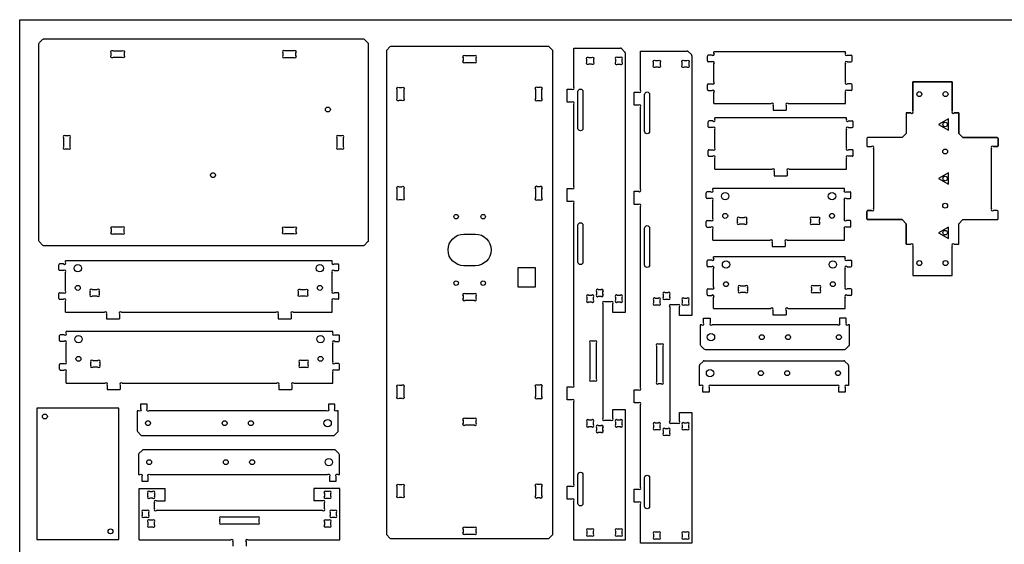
# Model space of a CAD drawing. Header units: millimetres. Extents: x 0 to 2440, y 0 to 1220.
# Tile 2 of 3: x 0 to 1200, y 580 to 1220. Entities that reach past the tile are written whole.
import ezdxf

# ---------------------------------------------------------------- set-up
doc = ezdxf.new("R2010")
doc.units = ezdxf.units.MM
doc.layers.get('0').update_dxf_attribs({"linetype": 'CONTINUOUS'})

msp = doc.modelspace()

# ---------------------------------------------------------------- linework, layer by layer
for p, q in [((320.8, 1179.6), (320.8, 1176.4)), ((334.4, 1182), (323.2, 1182)), ((336.8, 1176.4), (336.8, 1179.6)), ((675.6, 1137.8), (675.6, 1185.4)), ((675.6, 1185.4), (732.3, 1185.4)), ((733.7, 1184.8), (737.5, 1181)), ((738.1, 1179.6), (738.1, 862.9)), ((756.9, 1134.2), (756.9, 1181.8)), ((756.9, 1181.8), (813.6, 1181.8)), ((815, 1181.2), (818.8, 1177.4)), ((844, 1176.7), (839.4, 1176.7)), ((846.4, 1179.1), (846.4, 1180.7)), ((1006.8, 1180.7), (846.4, 1180.7)), ((1006.8, 1179.1), (1006.8, 1180.7)), ((1009.2, 1176.7), (1013.8, 1176.7)), ((323.2, 1174), (334.4, 1174)), ((540.5, 1173.5), (540.5, 1170.3)), ((554.1, 1175.9), (542.9, 1175.9)), ((542.9, 1167.9), (554.1, 1167.9)), ((556.5, 1170.3), (556.5, 1173.5)), ((726.4, 1171.5), (726.4, 1168.3)), ((732, 1173.9), (728.8, 1173.9)), ((728.8, 1165.9), (732, 1165.9)), ((734.4, 1168.3), (734.4, 1171.5)), ((819.4, 1176), (819.4, 859.3)), ((838.4, 1169.7), (838.4, 1175.7)), ((844, 1168.7), (839.4, 1168.7)), ((846.4, 1144.1), (846.4, 1166.3)), ((1006.8, 1144.1), (1006.8, 1166.3)), ((1009.2, 1168.7), (1013.8, 1168.7)), ((1014.8, 1169.7), (1014.8, 1175.7)), ((838.4, 1134.7), (838.4, 1140.7)), ((839.4, 1141.7), (844, 1141.7)), ((1013.8, 1141.7), (1009.2, 1141.7)), ((1014.8, 1134.7), (1014.8, 1140.7)), ((1088.7, 1108.7), (1088.7, 1144.3)), ((1088.7, 1144.3), (1136.7, 1144.3)), ((1136.7, 1144.3), (1088.7, 1144.3)), ((1088.7, 1144.3), (1088.7, 1108.7)), ((1136.7, 1144.3), (1136.7, 1108.7)), ((1136.7, 1108.7), (1136.7, 1144.3)), ((628.7, 1135), (628.7, 1123.8)), ((634.3, 1137.4), (631.1, 1137.4)), ((636.7, 1123.8), (636.7, 1135)), ((667.6, 1119.4), (667.6, 1135.4)), ((667.6, 1135.4), (673.2, 1135.4)), ((748.9, 1115.8), (748.9, 1131.8)), ((748.9, 1131.8), (754.5, 1131.8)), ((839.4, 1133.7), (844, 1133.7)), ((846.4, 1117.9), (846.4, 1131.3)), ((1006.8, 1117.9), (1006.8, 1131.3)), ((1013.8, 1133.7), (1009.2, 1133.7)), ((631.1, 1121.4), (634.3, 1121.4)), ((673.2, 1119.4), (667.6, 1119.4)), ((675.6, 1016.8), (675.6, 1117)), ((846.4, 1117.9), (916.2, 1117.9)), ((937, 1117.9), (1006.8, 1117.9)), ((754.5, 1115.8), (748.9, 1115.8)), ((756.9, 1013.2), (756.9, 1113.4)), ((918.6, 1115.5), (918.6, 1109.9)), ((918.6, 1109.9), (934.6, 1109.9)), ((934.6, 1115.5), (934.6, 1109.9)), ((1080.7, 1106.3), (1080.7, 1081.3)), ((1080.7, 1106.3), (1086.3, 1106.3)), ((1086.3, 1106.3), (1080.7, 1106.3)), ((1080.7, 1106.3), (1080.7, 1081.3)), ((1139.2, 1106.3), (1144.7, 1106.3)), ((1144.7, 1106.3), (1139.2, 1106.3)), ((1144.7, 1106.3), (1144.7, 1081.3)), ((1144.7, 1081.3), (1144.7, 1106.3)), ((839.5, 1089.5), (839.5, 1095.5)), ((845.1, 1096.5), (840.5, 1096.5)), ((847.5, 1098.9), (847.5, 1100.5)), ((1007.9, 1100.5), (847.5, 1100.5)), ((1007.9, 1098.9), (1007.9, 1100.5)), ((1010.3, 1096.5), (1014.9, 1096.5)), ((1015.9, 1089.5), (1015.9, 1095.5)), ((845.1, 1088.5), (840.5, 1088.5)), ((847.5, 1063.9), (847.5, 1086.1)), ((1007.9, 1063.9), (1007.9, 1086.1)), ((1010.3, 1088.5), (1014.9, 1088.5)), ((1080.7, 1081.3), (1075.7, 1076.3)), ((1080.7, 1081.3), (1075.7, 1076.3)), ((1149.7, 1076.3), (1144.7, 1081.3)), ((1149.7, 1076.3), (1144.7, 1081.3)), ((53.4, 1076.1), (53.4, 1064.9)), ((59, 1078.5), (55.8, 1078.5)), ((61.4, 1064.9), (61.4, 1076.1)), ((386.8, 1076.1), (386.8, 1064.9)), ((392.4, 1078.5), (389.2, 1078.5)), ((394.8, 1064.9), (394.8, 1076.1)), ((1032.7, 1075.3), (1032.7, 1066.3)), ((1032.7, 1075.3), (1032.7, 1066.3)), ((1075.7, 1076.3), (1033.7, 1076.3)), ((1075.7, 1076.3), (1033.7, 1076.3)), ((1149.7, 1076.3), (1191.7, 1076.3)), ((1191.7, 1076.3), (1149.7, 1076.3)), ((1192.7, 1075.3), (1192.7, 1066.3)), ((1192.7, 1066.3), (1192.7, 1075.3)), ((55.8, 1062.5), (59, 1062.5)), ((389.2, 1062.5), (392.4, 1062.5)), ((839.5, 1054.5), (839.5, 1060.5)), ((840.5, 1061.5), (845.1, 1061.5)), ((1014.9, 1061.5), (1010.3, 1061.5)), ((1015.9, 1054.5), (1015.9, 1060.5)), ((1033.7, 1065.3), (1038.3, 1065.3)), ((1033.7, 1065.3), (1038.3, 1065.3)), ((1040.7, 1062.9), (1040.7, 989.7)), ((1040.7, 1062.9), (1040.7, 989.7)), ((1184.7, 989.7), (1184.7, 1062.9)), ((1184.7, 989.7), (1184.7, 1062.9)), ((1191.7, 1065.3), (1187.2, 1065.3)), ((1187.2, 1065.3), (1191.7, 1065.3)), ((840.5, 1053.5), (845.1, 1053.5)), ((847.5, 1037.7), (847.5, 1051.1)), ((1007.9, 1037.7), (1007.9, 1051.1)), ((1014.9, 1053.5), (1010.3, 1053.5)), ((847.5, 1037.7), (917.3, 1037.7)), ((919.7, 1035.3), (919.7, 1029.7)), ((935.7, 1035.3), (935.7, 1029.7)), ((938.1, 1037.7), (1007.9, 1037.7)), ((919.7, 1029.7), (935.7, 1029.7)), ((628.7, 1014), (628.7, 1002.8)), ((634.3, 1016.4), (631.1, 1016.4)), ((636.7, 1002.8), (636.7, 1014)), ((667.6, 998.4), (667.6, 1014.4)), ((667.6, 1014.4), (673.2, 1014.4)), ((748.9, 994.8), (748.9, 1010.8)), ((748.9, 1010.8), (754.5, 1010.8)), ((837, 1003.1), (837, 1009.1)), ((842.6, 1010.1), (838, 1010.1)), ((845, 1012.5), (845, 1014.1)), ((1005.4, 1014.1), (845, 1014.1)), ((1005.4, 1012.5), (1005.4, 1014.1)), ((1007.8, 1010.1), (1012.4, 1010.1)), ((1013.4, 1003.1), (1013.4, 1009.1)), ((631.1, 1000.4), (634.3, 1000.4)), ((673.2, 998.4), (667.6, 998.4)), ((842.6, 1002.1), (838, 1002.1)), ((845, 977.5), (845, 999.7)), ((1005.4, 977.5), (1005.4, 999.7)), ((1007.8, 1002.1), (1012.4, 1002.1)), ((675.6, 774.8), (675.6, 996)), ((754.5, 994.8), (748.9, 994.8)), ((756.9, 771.2), (756.9, 992.4)), ((1032.7, 977.3), (1032.7, 986.3)), ((1032.7, 986.3), (1032.7, 977.3)), ((1033.7, 987.3), (1038.3, 987.3)), ((1038.3, 987.3), (1033.7, 987.3)), ((1191.7, 987.3), (1187.2, 987.3)), ((1191.7, 987.3), (1187.2, 987.3)), ((1192.7, 977.3), (1192.7, 986.3)), ((1192.7, 977.3), (1192.7, 986.3)), ((837, 968.1), (837, 974.1)), ((838, 975.1), (842.6, 975.1)), ((875.2, 973.2), (875.2, 976.4)), ((877.6, 978.8), (883.8, 978.8)), ((886.2, 976.4), (886.2, 973.2)), ((964.2, 976.4), (964.2, 973.2)), ((972.8, 978.8), (966.6, 978.8)), ((975.2, 973.2), (975.2, 976.4)), ((1012.4, 975.1), (1007.8, 975.1)), ((1013.4, 968.1), (1013.4, 974.1)), ((1075.7, 976.3), (1033.7, 976.3)), ((1033.7, 976.3), (1075.7, 976.3)), ((1080.7, 971.3), (1075.7, 976.3)), ((1075.7, 976.3), (1080.7, 971.3)), ((1149.7, 976.3), (1144.7, 971.3)), ((1144.7, 971.3), (1149.7, 976.3)), ((1149.7, 976.3), (1191.7, 976.3)), ((1149.7, 976.3), (1191.7, 976.3)), ((111.4, 964.6), (111.4, 961.4)), ((125, 967), (113.8, 967)), ((127.4, 961.4), (127.4, 964.6)), ((838, 967.1), (842.6, 967.1)), ((845, 951.3), (845, 964.7)), ((883.8, 970.8), (877.6, 970.8)), ((966.6, 970.8), (972.8, 970.8)), ((1005.4, 951.3), (1005.4, 964.7)), ((1012.4, 967.1), (1007.8, 967.1)), ((1080.7, 946.3), (1080.7, 971.3)), ((1080.7, 971.3), (1080.7, 946.3)), ((1144.7, 946.3), (1144.7, 971.3)), ((1144.7, 946.3), (1144.7, 971.3)), ((113.8, 959), (125, 959)), ((845, 951.3), (914.8, 951.3)), ((917.2, 948.9), (917.2, 943.3)), ((933.2, 948.9), (933.2, 943.3)), ((935.6, 951.3), (1005.4, 951.3)), ((917.2, 943.3), (933.2, 943.3)), ((1080.7, 946.3), (1086.3, 946.3)), ((1080.7, 946.3), (1086.3, 946.3)), ((1088.7, 943.9), (1088.7, 908.3)), ((1088.7, 943.9), (1088.7, 908.3)), ((1136.7, 908.3), (1136.7, 943.9)), ((1136.7, 908.3), (1136.7, 943.9)), ((1139.2, 946.3), (1144.7, 946.3)), ((1139.2, 946.3), (1144.7, 946.3)), ((55.7, 924.6), (55.7, 926.2)), ((381.1, 926.2), (55.7, 926.2)), ((381.1, 924.6), (381.1, 926.2)), ((838, 919.9), (838, 925.9)), ((843.6, 926.9), (839, 926.9)), ((846, 929.3), (846, 930.9)), ((1006.4, 930.9), (846, 930.9)), ((1006.4, 929.3), (1006.4, 930.9)), ((1008.8, 926.9), (1013.4, 926.9)), ((1014.4, 919.9), (1014.4, 925.9)), ((47.7, 915.2), (47.7, 921.2)), ((53.3, 922.2), (48.7, 922.2)), ((53.3, 914.2), (48.7, 914.2)), ((383.5, 922.2), (388.1, 922.2)), ((383.5, 914.2), (388.1, 914.2)), ((389.1, 915.2), (389.1, 921.2)), ((843.6, 918.9), (839, 918.9)), ((846, 894.3), (846, 916.5)), ((1006.4, 894.3), (1006.4, 916.5)), ((1008.8, 918.9), (1013.4, 918.9)), ((55.7, 889.6), (55.7, 911.8)), ((381.1, 889.6), (381.1, 911.8)), ((1088.7, 908.3), (1136.7, 908.3)), ((1088.7, 908.3), (1136.7, 908.3)), ((85.9, 885.4), (85.9, 888.6)), ((88.3, 891), (94.5, 891)), ((96.9, 888.6), (96.9, 885.4)), ((703.1, 888.4), (703.1, 885.2)), ((708.7, 890.8), (705.5, 890.8)), ((711.1, 885.2), (711.1, 888.4)), ((838, 884.9), (838, 890.9)), ((839, 891.9), (843.6, 891.9)), ((876.2, 890), (876.2, 893.2)), ((878.6, 895.6), (884.8, 895.6)), ((887.2, 893.2), (887.2, 890)), ((965.2, 893.2), (965.2, 890)), ((973.8, 895.6), (967.6, 895.6)), ((976.2, 890), (976.2, 893.2)), ((1013.4, 891.9), (1008.8, 891.9)), ((1014.4, 884.9), (1014.4, 890.9)), ((47.7, 880.2), (47.7, 886.2)), ((48.7, 887.2), (53.3, 887.2)), ((48.7, 879.2), (53.3, 879.2)), ((55.7, 863.4), (55.7, 876.8)), ((94.5, 883), (88.3, 883)), ((381.1, 863.4), (381.1, 876.8)), ((388.1, 887.2), (383.5, 887.2)), ((388.1, 879.2), (383.5, 879.2)), ((389.1, 880.2), (389.1, 886.2)), ((540.5, 883.5), (540.5, 880.3)), ((554.1, 885.9), (542.9, 885.9)), ((542.9, 877.9), (554.1, 877.9)), ((556.5, 880.3), (556.5, 883.5)), ((691.4, 881.5), (691.4, 878.3)), ((697, 883.9), (693.8, 883.9)), ((699.4, 878.3), (699.4, 881.5)), ((705.5, 882.8), (708.7, 882.8)), ((726.4, 881.5), (726.4, 878.3)), ((732, 883.9), (728.8, 883.9)), ((734.4, 878.3), (734.4, 881.5)), ((772.7, 877.9), (772.7, 874.7)), ((778.3, 880.3), (775.1, 880.3)), ((780.7, 874.7), (780.7, 877.9)), ((784.4, 884.8), (784.4, 881.6)), ((790, 887.2), (786.8, 887.2)), ((786.8, 879.2), (790, 879.2)), ((792.4, 881.6), (792.4, 884.8)), ((807.7, 877.9), (807.7, 874.7)), ((813.3, 880.3), (810.1, 880.3)), ((815.7, 874.7), (815.7, 877.9)), ((839, 883.9), (843.6, 883.9)), ((846, 868.1), (846, 881.5)), ((884.8, 887.6), (878.6, 887.6)), ((967.6, 887.6), (973.8, 887.6)), ((1006.4, 868.1), (1006.4, 881.5)), ((1013.4, 883.9), (1008.8, 883.9)), ((693.8, 875.9), (697, 875.9)), ((711.1, 873.5), (711.1, 734.3)), ((720.7, 875.9), (713.5, 875.9)), ((723.1, 862.9), (723.1, 873.5)), ((728.8, 875.9), (732, 875.9)), ((775.1, 872.3), (778.3, 872.3)), ((792.4, 869.9), (792.4, 730.7)), ((802, 872.3), (794.8, 872.3)), ((804.4, 859.3), (804.4, 869.9)), ((810.1, 872.3), (813.3, 872.3)), ((846, 868.1), (915.8, 868.1)), ((918.2, 865.7), (918.2, 860.1)), ((934.2, 865.7), (934.2, 860.1)), ((936.6, 868.1), (1006.4, 868.1)), ((55.7, 863.4), (103.3, 863.4)), ((105.7, 861), (105.7, 855.4)), ((105.7, 855.4), (121.7, 855.4)), ((121.7, 861), (121.7, 855.4)), ((124.1, 863.4), (312.7, 863.4)), ((315.1, 861), (315.1, 855.4)), ((315.1, 855.4), (331.1, 855.4)), ((331.1, 861), (331.1, 855.4)), ((333.5, 863.4), (381.1, 863.4)), ((738.1, 862.9), (723.1, 862.9)), ((819.4, 859.3), (804.4, 859.3)), ((833.7, 850.4), (833.7, 856)), ((833.7, 856), (841.7, 856)), ((841.7, 856), (841.7, 850.4)), ((918.2, 860.1), (934.2, 860.1)), ((999.6, 856), (999.6, 850.4)), ((1007.6, 856), (999.6, 856)), ((1007.6, 850.4), (1007.6, 856)), ((831.3, 848), (829.7, 848)), ((829.7, 848), (829.7, 823.8)), ((997.2, 848), (844.2, 848)), ((1011.6, 848), (1010, 848)), ((1011.6, 823.8), (1011.6, 848)), ((48.5, 828.8), (48.5, 834.8)), ((54.1, 835.8), (49.5, 835.8)), ((56.5, 838.2), (56.5, 839.8)), ((381.9, 839.8), (56.5, 839.8)), ((381.9, 838.2), (381.9, 839.8)), ((384.3, 835.8), (388.9, 835.8)), ((389.9, 828.8), (389.9, 834.8)), ((54.1, 827.8), (49.5, 827.8)), ((56.5, 803.2), (56.5, 825.4)), ((381.9, 803.2), (381.9, 825.4)), ((384.3, 827.8), (388.9, 827.8)), ((695.1, 825.5), (695.1, 782.3)), ((700.7, 827.9), (697.5, 827.9)), ((703.1, 782.3), (703.1, 825.5)), ((776.4, 821.9), (776.4, 778.7)), ((782, 824.3), (778.8, 824.3)), ((784.4, 778.7), (784.4, 821.9)), ((830.3, 822.4), (834.2, 818.6)), ((835.6, 818), (1005.8, 818)), ((1007.2, 818.6), (1011, 822.4)), ((89.1, 804.6), (95.3, 804.6)), ((349.3, 804.6), (343.1, 804.6)), ((48.5, 793.8), (48.5, 799.8)), ((49.5, 800.8), (54.1, 800.8)), ((49.5, 792.8), (54.1, 792.8)), ((86.7, 799), (86.7, 802.2)), ((95.3, 796.6), (89.1, 796.6)), ((97.7, 802.2), (97.7, 799)), ((340.7, 802.2), (340.7, 799)), ((343.1, 796.6), (349.3, 796.6)), ((351.7, 799), (351.7, 802.2)), ((388.9, 800.8), (384.3, 800.8)), ((388.9, 792.8), (384.3, 792.8)), ((389.9, 793.8), (389.9, 799.8)), ((828.7, 774.1), (828.7, 798.3)), ((833.1, 803.5), (829.3, 799.7)), ((834.5, 804.1), (1004.7, 804.1)), ((1009.9, 799.7), (1006.1, 803.5)), ((1010.5, 798.3), (1010.5, 774.1)), ((56.5, 777), (56.5, 790.4)), ((381.9, 777), (381.9, 790.4)), ((56.5, 777), (104.1, 777)), ((106.5, 774.6), (106.5, 769)), ((106.5, 769), (122.5, 769)), ((122.5, 774.6), (122.5, 769)), ((124.9, 777), (313.5, 777)), ((315.9, 774.6), (315.9, 769)), ((315.9, 769), (331.9, 769)), ((331.9, 774.6), (331.9, 769)), ((334.3, 777), (381.9, 777)), ((628.7, 772), (628.7, 760.8)), ((634.3, 774.4), (631.1, 774.4)), ((636.7, 760.8), (636.7, 772)), ((667.6, 756.4), (667.6, 772.4)), ((667.6, 772.4), (673.2, 772.4)), ((697.5, 779.9), (700.7, 779.9)), ((748.9, 752.8), (748.9, 768.8)), ((748.9, 768.8), (754.5, 768.8)), ((778.8, 776.3), (782, 776.3)), ((830.3, 774.1), (828.7, 774.1)), ((832.7, 766.1), (832.7, 771.7)), ((840.7, 771.7), (840.7, 766.1)), ((996.1, 774.1), (843.1, 774.1)), ((998.5, 766.1), (998.5, 771.7)), ((1006.5, 771.7), (1006.5, 766.1)), ((1010.5, 774.1), (1008.9, 774.1)), ((631.1, 758.4), (634.3, 758.4)), ((673.2, 756.4), (667.6, 756.4)), ((840.7, 766.1), (832.7, 766.1)), ((1006.5, 766.1), (998.5, 766.1)), ((675.6, 653.8), (675.6, 754)), ((723.1, 734.3), (723.1, 744.9)), ((723.1, 744.9), (738.1, 744.9)), ((738.1, 744.9), (738.1, 585.4)), ((754.5, 752.8), (748.9, 752.8)), ((756.9, 650.2), (756.9, 750.4)), ((554.1, 733.9), (542.9, 733.9)), ((804.4, 730.7), (804.4, 741.3)), ((804.4, 741.3), (819.4, 741.3)), ((819.4, 741.3), (819.4, 581.8)), ((540.5, 731.5), (540.5, 728.3)), ((542.9, 725.9), (554.1, 725.9)), ((556.5, 728.3), (556.5, 731.5)), ((691.4, 729.5), (691.4, 726.3)), ((697, 731.9), (693.8, 731.9)), ((693.8, 723.9), (697, 723.9)), ((699.4, 726.3), (699.4, 729.5)), ((703.1, 722.6), (703.1, 719.4)), ((708.7, 725), (705.5, 725)), ((711.1, 719.4), (711.1, 722.6)), ((713.5, 731.9), (720.7, 731.9)), ((726.4, 729.5), (726.4, 726.3)), ((732, 731.9), (728.8, 731.9)), ((728.8, 723.9), (732, 723.9)), ((734.4, 726.3), (734.4, 729.5)), ((772.7, 725.9), (772.7, 722.7)), ((778.3, 728.3), (775.1, 728.3)), ((775.1, 720.3), (778.3, 720.3)), ((780.7, 722.7), (780.7, 725.9)), ((790, 721.4), (786.8, 721.4)), ((794.8, 728.3), (802, 728.3)), ((807.7, 725.9), (807.7, 722.7)), ((813.3, 728.3), (810.1, 728.3)), ((810.1, 720.3), (813.3, 720.3)), ((815.7, 722.7), (815.7, 725.9)), ((705.5, 717), (708.7, 717)), ((784.4, 719), (784.4, 715.8)), ((786.8, 713.4), (790, 713.4)), ((792.4, 715.8), (792.4, 719)), ((145.5, 586), (145.5, 648.5)), ((145.5, 648.5), (177.4, 648.5)), ((177.4, 633.5), (177.4, 648.5)), ((358.4, 648.5), (358.4, 633.5)), ((390.3, 648.5), (358.4, 648.5)), ((390.3, 586), (390.3, 648.5)), ((628.7, 651), (628.7, 639.8)), ((634.3, 653.4), (631.1, 653.4)), ((636.7, 639.8), (636.7, 651)), ((667.6, 635.4), (667.6, 651.4)), ((667.6, 651.4), (673.2, 651.4)), ((156.4, 639.2), (156.4, 642.4)), ((158.8, 644.8), (162, 644.8)), ((162, 636.8), (158.8, 636.8)), ((164.4, 642.4), (164.4, 639.2)), ((371.4, 642.4), (371.4, 639.2)), ((377, 644.8), (373.8, 644.8)), ((373.8, 636.8), (377, 636.8)), ((379.4, 639.2), (379.4, 642.4)), ((631.1, 637.4), (634.3, 637.4)), ((748.9, 631.8), (748.9, 647.8)), ((748.9, 647.8), (754.5, 647.8)), ((164.4, 624), (164.4, 631.1)), ((166.8, 633.5), (177.4, 633.5)), ((369, 633.5), (358.4, 633.5)), ((371.4, 624), (371.4, 631.1)), ((673.2, 635.4), (667.6, 635.4)), ((675.6, 585.4), (675.6, 633)), ((754.5, 631.8), (748.9, 631.8)), ((756.9, 581.8), (756.9, 629.4)), ((149.5, 619.1), (149.5, 616)), ((155.1, 621.5), (151.9, 621.5)), ((151.9, 613.5), (155.1, 613.5)), ((157.5, 616), (157.5, 619.1)), ((369, 621.5), (166.8, 621.5)), ((289.5, 613.5), (246.3, 613.5)), ((378.3, 619.1), (378.3, 616)), ((383.9, 621.5), (380.8, 621.5)), ((380.8, 613.5), (383.9, 613.5)), ((386.3, 616), (386.3, 619.1)), ((243.9, 608), (243.9, 611.1)), ((246.3, 605.5), (289.5, 605.5)), ((291.9, 608), (291.9, 611.1)), ((371.4, 607.4), (371.4, 604.2)), ((377, 609.8), (373.8, 609.8)), ((373.8, 601.8), (377, 601.8)), ((379.4, 604.2), (379.4, 607.4)), ((554.1, 600.9), (542.9, 600.9)), ((540.5, 598.5), (540.5, 595.3)), ((542.9, 592.9), (554.1, 592.9)), ((556.5, 595.3), (556.5, 598.5)), ((691.4, 596.5), (691.4, 593.3)), ((697, 598.9), (693.8, 598.9)), ((693.8, 590.9), (697, 590.9)), ((699.4, 593.3), (699.4, 596.5)), ((726.4, 596.5), (726.4, 593.3)), ((732, 598.9), (728.8, 598.9)), ((728.8, 590.9), (732, 590.9)), ((734.4, 593.3), (734.4, 596.5)), ((772.7, 592.9), (772.7, 589.7)), ((778.3, 595.3), (775.1, 595.3)), ((780.7, 589.7), (780.7, 592.9)), ((807.7, 592.9), (807.7, 589.7)), ((813.3, 595.3), (810.1, 595.3)), ((815.7, 589.7), (815.7, 592.9)), ((145.5, 586), (257.5, 586)), ((259.9, 583.6), (259.9, 578)), ((275.9, 583.6), (275.9, 578)), ((278.3, 586), (390.3, 586)), ((738.1, 585.4), (675.6, 585.4)), ((819.4, 581.8), (756.9, 581.8)), ((775.1, 587.3), (778.3, 587.3)), ((810.1, 587.3), (813.3, 587.3))]:
    msp.add_line(p, q)
for points in [[(0, 0), (0, 1220), (2440, 1220), (2440, 0)], [(1120.2, 1092.3), (1132.2, 1085.3), (1132.2, 1099.2)], [(1132.2, 1019.3), (1132.2, 1033.2), (1120.2, 1026.3)], [(1132.2, 967.2), (1120.2, 960.3), (1132.2, 953.3)], [(607.2, 894.4), (628.7, 894.4), (628.7, 917.4), (607.2, 917.4)], [(120.7, 586.3), (120.7, 746.3), (20.7, 746.3), (20.7, 586.3)]]:
    msp.add_lwpolyline(points, close=True)
for points in [[(424.2, 1192.1, -0.198912), (424.8, 1190.7), (424.8, 950.4, -0.198912), (424.2, 949), (420.4, 945.1, -0.198912), (419, 944.5), (29.2, 944.5, -0.198912), (27.8, 945.1), (24, 949, -0.198912), (23.4, 950.4), (23.4, 1190.7, -0.198912), (24, 1192.1), (27.8, 1196, -0.198912), (29.2, 1196.5), (419, 1196.5, -0.198912), (420.4, 1196)], [(111.4, 1179.6, -1), (113.8, 1182), (125, 1182, -1), (127.4, 1179.6), (127.4, 1176.4, -1), (125, 1174), (113.8, 1174, -1), (111.4, 1176.4)], [(645.6, 588), (649.4, 591.8, 0.198912), (650, 593.2), (650, 1181.6, 0.198912), (649.4, 1183), (645.6, 1186.8, 0.198912), (644.2, 1187.4), (452.8, 1187.4, 0.198912), (451.4, 1186.8), (447.6, 1183, 0.198912), (447, 1181.6), (447, 593.2, 0.198912), (447.6, 591.8), (451.4, 588, 0.198912), (452.8, 587.4), (644.2, 587.4, 0.198912)], [(697, 1165.9), (693.8, 1165.9, -1.000004), (691.4, 1168.3), (691.4, 1171.5, -1), (693.8, 1173.9), (697, 1173.9, -1), (699.4, 1171.5), (699.4, 1168.3, -1.000004)], [(778.3, 1162.3), (775.1, 1162.3, -1.000004), (772.7, 1164.7), (772.7, 1167.9, -1), (775.1, 1170.3), (778.3, 1170.3, -1), (780.7, 1167.9), (780.7, 1164.7, -1.000004)], [(815.7, 1167.9), (815.7, 1164.7, -1.000004), (813.3, 1162.3), (810.1, 1162.3, -1.000004), (807.7, 1164.7), (807.7, 1167.9, -1), (810.1, 1170.3), (813.3, 1170.3, -1)], [(468.3, 1135), (468.3, 1123.8, -0.999996), (465.9, 1121.4), (462.7, 1121.4, -1), (460.3, 1123.8), (460.3, 1135, -1), (462.7, 1137.4), (465.9, 1137.4, -0.999996)], [(686.6, 1132.5), (686.6, 1087.5, -1), (680.6, 1087.5), (680.6, 1132.5, -1)], [(767.9, 1128.9), (767.9, 1083.9, -1), (761.9, 1083.9), (761.9, 1128.9, -1)], [(460.3, 1002.8), (460.3, 1014, -1), (462.7, 1016.4), (465.9, 1016.4, -0.414214), (468.3, 1016.4, -0.414212), (468.3, 1014), (468.3, 1002.8, -1), (465.9, 1000.4), (462.7, 1000.4, -1)], [(680.6, 924.5), (680.6, 969.5, -1), (686.6, 969.5), (686.6, 924.5, -1)], [(323.2, 959, -1), (320.8, 961.4), (320.8, 964.6, -1), (323.2, 967), (334.4, 967, -1), (336.8, 964.6), (336.8, 961.4, -1), (334.4, 959)], [(761.9, 920.9), (761.9, 965.9, -1), (767.9, 965.9), (767.9, 920.9, -1)], [(541.5, 920.1, -1), (541.5, 958.7), (555.5, 958.7, -1), (555.5, 920.1)], [(350.9, 885.4, -1), (348.5, 883), (342.3, 883, -1), (339.9, 885.4), (339.9, 888.6, -1), (342.3, 891), (348.5, 891, -1), (350.9, 888.6)], [(460.3, 760.8), (460.3, 772, -1), (462.7, 774.4), (465.9, 774.4, -0.414214), (468.3, 774.4, -0.414212), (468.3, 772), (468.3, 760.8, -0.414212), (468.3, 758.4, -0.414214), (465.9, 758.4), (462.7, 758.4, -1)], [(386.7, 743.1, -1), (384.3, 745.5), (384.3, 751.1), (376.3, 751.1), (376.3, 745.5, -1), (373.9, 743.1), (157.8, 743.1, -1), (155.4, 745.5), (155.4, 751.1), (147.4, 751.1), (147.4, 745.5, -1), (145, 743.1), (143.4, 743.1), (143.4, 718.9, 0.198912), (144, 717.5), (147.8, 713.6, 0.198912), (149.3, 713.1), (382.5, 713.1, 0.198912), (383.9, 713.6), (387.7, 717.5, 0.198912), (388.3, 718.9), (388.3, 743.1)], [(385.7, 663.2, -1), (388.1, 665.6), (389.7, 665.6), (389.7, 689.7, 0.198912), (389.1, 691.1), (385.3, 695, 0.198912), (383.9, 695.6), (150.7, 695.6, 0.198912), (149.3, 695), (145.4, 691.1, 0.198912), (144.8, 689.7), (144.8, 665.6), (146.4, 665.6, -1), (148.8, 663.2), (148.8, 657.6), (156.8, 657.6), (156.8, 663.2, -1), (159.2, 665.6), (375.3, 665.6, -1), (377.7, 663.2), (377.7, 657.6), (385.7, 657.6)], [(686.6, 665.3), (686.6, 630.3, -1), (680.6, 630.3), (680.6, 665.3, -1)], [(767.9, 661.7), (767.9, 626.7, -1), (761.9, 626.7), (761.9, 661.7, -1)], [(460.3, 639.8), (460.3, 651, -1), (462.7, 653.4), (465.9, 653.4, -0.999996), (468.3, 651), (468.3, 639.8, -0.999996), (465.9, 637.4), (462.7, 637.4, -1)], [(164.4, 604.2), (164.4, 607.4, 1), (162, 609.8), (158.8, 609.8, 1), (156.4, 607.4), (156.4, 604.2, 1), (158.8, 601.8), (162, 601.8, 1)]]:
    msp.add_lwpolyline(points, format="xyb", close=True)
for centre, radius in [((1096.7, 1129.3), 3), ((1096.7, 1129.3), 3), ((1128.7, 1129.3), 3), ((1128.7, 1129.3), 3), ((375.7, 1110.5), 3), ((1128.2, 1092.3), 2.75), ((1128.2, 1059.3), 3), ((1128.2, 1059.3), 3), ((235.7, 1030.5), 3), ((1128.2, 1026.3), 2.75), ((860.1, 1004.8), 4.5), ((990.3, 1004.8), 4.5), ((1128.2, 993.3), 3), ((1128.2, 993.3), 3), ((532, 979.9), 2.75), ((565, 979.9), 2.75), ((860.1, 980.8), 3), ((990.3, 980.8), 3), ((1128.2, 960.3), 2.75), ((861.1, 921.6), 4.5), ((991.3, 921.6), 4.5), ((1096.7, 923.3), 3), ((1096.7, 923.3), 3), ((1128.7, 923.3), 3), ((1128.7, 923.3), 3), ((70.8, 917), 4.5), ((366, 917), 4.5), ((532, 898.9), 2.75), ((565, 898.9), 2.75), ((861.1, 897.6), 3), ((991.3, 897.6), 3), ((70.8, 893), 3), ((366, 893), 3), ((71.6, 830.6), 4.5), ((366.8, 830.6), 4.5), ((842.7, 833), 4.5), ((904.7, 833), 3), ((936.7, 833), 3), ((998.7, 833), 3), ((71.6, 806.6), 3), ((366.8, 806.6), 3), ((841.6, 789.1), 4.5), ((903.6, 789.1), 3), ((935.6, 789.1), 3), ((997.6, 789.1), 3), ((30.7, 736.3), 3), ((375.4, 728.1), 4.5), ((156.4, 728.1), 3), ((249.9, 728.1), 3), ((281.9, 728.1), 3), ((376.8, 680.6), 4.5), ((157.8, 680.6), 3), ((251.3, 680.6), 3), ((283.3, 680.6), 3), ((110.7, 596.3), 3)]:
    msp.add_circle(centre, radius)
for centre, radius, start, end in [((322, 1180.8), 1.7, 45, 225), ((322, 1175.2), 1.7, 135, 315), ((335.6, 1180.8), 1.7, -45, 135), ((335.6, 1175.2), 1.7, -135, 45), ((541.7, 1174.7), 1.7, 45, 225), ((555.3, 1174.7), 1.7, -45, 135), ((732.3, 1183.4), 2, 45, 90), ((736.1, 1179.6), 2, 0, 45), ((813.6, 1179.8), 2, 45, 90), ((817.4, 1176), 2, 0, 45), ((839.4, 1175.7), 1, 90, 180), ((845.2, 1177.9), 1.7, -135, 45), ((1008, 1177.9), 1.7, 135, 315), ((1013.8, 1175.7), 1, 0, 90), ((541.7, 1169.1), 1.7, 135, 315), ((555.3, 1169.1), 1.7, -135, 45), ((727.6, 1172.7), 1.7, 45, 225), ((727.6, 1167.1), 1.7, 134.9995, 315), ((733.2, 1172.7), 1.7, -45, 135), ((733.2, 1167.1), 1.7, -135, 45.0005), ((839.4, 1169.7), 1, 180, 270), ((845.2, 1167.5), 1.7, -45, 135), ((1008, 1167.5), 1.7, 45, 225), ((1013.8, 1169.7), 1, 270, 360), ((839.4, 1140.7), 1, 90, 180), ((845.2, 1142.9), 1.7, -135, 45), ((1008, 1142.9), 1.7, 135, 315), ((1013.8, 1140.7), 1, 0, 90), ((629.9, 1136.2), 1.7, 45, 225), ((635.5, 1136.2), 1.7, -44.9995, 135), ((674.4, 1136.6), 1.7, -135, 45), ((755.7, 1133), 1.7, -135, 45), ((839.4, 1134.7), 1, 180, 270), ((845.2, 1132.5), 1.7, -45, 135), ((1008, 1132.5), 1.7, 45, 225), ((1013.8, 1134.7), 1, -90, 0), ((629.9, 1122.6), 1.7, 135, 315), ((635.5, 1122.6), 1.7, -135, 44.9995), ((674.4, 1118.2), 1.7, -45, 135), ((917.4, 1116.7), 1.7, -45, 135), ((935.8, 1116.7), 1.7, 45, 225), ((755.7, 1114.6), 1.7, -45, 135), ((1087.5, 1107.5), 1.7, -135, 45), ((1087.5, 1107.5), 1.7, -135, 45), ((1137.9, 1107.5), 1.7, 135, 315), ((1137.9, 1107.5), 1.7, 135, 315), ((840.5, 1095.5), 1, 90, 180), ((846.3, 1097.7), 1.7, -135, 45), ((1009.1, 1097.7), 1.7, 135, 315), ((1014.9, 1095.5), 1, 0, 90), ((840.5, 1089.5), 1, 180, 270), ((846.3, 1087.3), 1.7, -45, 135), ((1009.1, 1087.3), 1.7, 45, 225), ((1014.9, 1089.5), 1, -90, 0), ((54.6, 1077.3), 1.7, 45, 225), ((60.2, 1077.3), 1.7, -45, 135), ((388, 1077.3), 1.7, 45, 225), ((393.6, 1077.3), 1.7, -45, 135), ((1033.7, 1075.3), 1, 90, 180), ((1033.7, 1075.3), 1, 90, 180), ((1191.7, 1075.3), 1, 0, 90), ((1191.7, 1075.3), 1, 0, 90), ((54.6, 1063.7), 1.7, 135, 315), ((60.2, 1063.7), 1.7, -135, 45), ((388, 1063.7), 1.7, 135, 315), ((393.6, 1063.7), 1.7, -135, 45), ((840.5, 1060.5), 1, 90, 180), ((846.3, 1062.7), 1.7, -135, 45), ((1009.1, 1062.7), 1.7, 135, 315), ((1014.9, 1060.5), 1, 0, 90), ((1033.7, 1066.3), 1, 180, 270), ((1033.7, 1066.3), 1, 180, 270), ((1039.5, 1064.1), 1.7, -45, 135), ((1039.5, 1064.1), 1.7, -45, 135), ((1185.9, 1064.1), 1.7, 45, 225), ((1185.9, 1064.1), 1.7, 45, 225), ((1191.7, 1066.3), 1, -90, 0), ((1191.7, 1066.3), 1, -90, 0), ((840.5, 1054.5), 1, 180, 270), ((846.3, 1052.3), 1.7, -45, 135), ((1009.1, 1052.3), 1.7, 45, 225), ((1014.9, 1054.5), 1, -90, 0), ((918.5, 1036.5), 1.7, -45, 135), ((936.9, 1036.5), 1.7, 45, 225), ((629.9, 1015.2), 1.7, 45, 225), ((635.5, 1015.2), 1.7, 44.9999, 135), ((635.5, 1015.2), 1.7, -44.9998, 44.9999), ((674.4, 1015.6), 1.7, -135, 45), ((755.7, 1012), 1.7, -135, 45), ((838, 1009.1), 1, 90, 180), ((843.8, 1011.3), 1.7, -135, 45), ((1006.6, 1011.3), 1.7, 135, 315), ((1012.4, 1009.1), 1, 0, 90), ((629.9, 1001.6), 1.7, 135, 315), ((635.5, 1001.6), 1.7, -135, 45), ((674.4, 997.2), 1.7, -45, 135), ((838, 1003.1), 1, 180, 270), ((843.8, 1000.9), 1.7, -45, 135), ((1006.6, 1000.9), 1.7, 45, 225), ((1012.4, 1003.1), 1, -90, 0), ((755.7, 993.6), 1.7, -45, 135), ((1033.7, 986.3), 1, 90, 180), ((1033.7, 986.3), 1, 90, 180), ((1039.5, 988.5), 1.7, -135, 45), ((1039.5, 988.5), 1.7, -135, 45), ((1185.9, 988.5), 1.7, 135, 315), ((1185.9, 988.5), 1.7, 135, 315), ((1191.7, 986.3), 1, 0, 90), ((1191.7, 986.3), 1, 0, 90), ((838, 974.1), 1, 90, 180), ((843.8, 976.3), 1.7, -135, 45), ((876.4, 977.6), 1.7, 45, 225), ((876.4, 972), 1.7, 135, 315), ((885, 977.6), 1.7, -45, 135), ((885, 972), 1.7, -135, 45), ((965.4, 977.6), 1.7, 45, 225), ((965.4, 972), 1.7, 135, 315), ((974, 977.6), 1.7, -45, 135), ((974, 972), 1.7, -135, 45), ((1006.6, 976.3), 1.7, 135, 315), ((1012.4, 974.1), 1, 0, 90), ((1033.7, 977.3), 1, 180, 270), ((1033.7, 977.3), 1, 180, 270), ((1191.7, 977.3), 1, -90, 0), ((1191.7, 977.3), 1, -90, 0), ((112.6, 965.8), 1.7, 45, 225), ((112.6, 960.2), 1.7, 135, 315), ((126.2, 965.8), 1.7, -45, 135), ((126.2, 960.2), 1.7, -135, 45), ((838, 968.1), 1, 180, 270), ((843.8, 965.9), 1.7, -45, 135), ((1006.6, 965.9), 1.7, 45, 225), ((1012.4, 968.1), 1, -90, 0), ((916, 950.1), 1.7, -45, 135), ((934.4, 950.1), 1.7, 45, 225), ((1087.5, 945.1), 1.7, -45, 135), ((1087.5, 945.1), 1.7, -45, 135), ((1137.9, 945.1), 1.7, 45, 225), ((1137.9, 945.1), 1.7, 45, 225), ((54.5, 923.4), 1.7, -135, 45), ((382.3, 923.4), 1.7, 135, 315), ((839, 925.9), 1, 90, 180), ((844.8, 928.1), 1.7, -135, 45), ((1007.6, 928.1), 1.7, 135, 315), ((1013.4, 925.9), 1, 0, 90), ((48.7, 921.2), 1, 90, 180), ((48.7, 915.2), 1, 180, 270), ((54.5, 913), 1.7, -45, 135), ((382.3, 913), 1.7, 45, 225), ((388.1, 921.2), 1, 0, 90), ((388.1, 915.2), 1, 270, 360), ((839, 919.9), 1, 180, 270), ((844.8, 917.7), 1.7, -45, 135), ((1007.6, 917.7), 1.7, 45, 225), ((1013.4, 919.9), 1, 270, 360), ((54.5, 888.4), 1.7, -135, 45), ((87.1, 889.8), 1.7, 45, 225), ((95.7, 889.8), 1.7, -45, 135), ((382.3, 888.4), 1.7, 135, 315), ((704.3, 889.6), 1.7, 45, 225), ((709.9, 889.6), 1.7, -45, 135), ((839, 890.9), 1, 90, 180), ((844.8, 893.1), 1.7, -135, 45), ((877.4, 894.4), 1.7, 45, 225), ((877.4, 888.8), 1.7, 135, 315), ((886, 894.4), 1.7, -45, 135), ((886, 888.8), 1.7, -135, 45), ((966.4, 894.4), 1.7, 45, 225), ((966.4, 888.8), 1.7, 135, 315), ((975, 894.4), 1.7, -45, 135), ((975, 888.8), 1.7, -135, 45), ((1007.6, 893.1), 1.7, 135, 315), ((1013.4, 890.9), 1, 0, 90), ((48.7, 886.2), 1, 90, 180), ((48.7, 880.2), 1, 180, 270), ((54.5, 878), 1.7, -45, 135), ((87.1, 884.2), 1.7, 135, 315), ((95.7, 884.2), 1.7, -135, 45), ((382.3, 878), 1.7, 45, 225), ((388.1, 886.2), 1, 0, 90), ((388.1, 880.2), 1, 270, 360), ((541.7, 884.7), 1.7, 45, 225), ((541.7, 879.1), 1.7, 135, 315), ((555.3, 884.7), 1.7, -45, 135), ((555.3, 879.1), 1.7, -135, 45), ((692.6, 882.7), 1.7, 45, 225), ((692.6, 877.1), 1.7, 135, 315), ((698.2, 882.7), 1.7, -45, 135), ((698.2, 877.1), 1.7, -135, 45), ((704.3, 884), 1.7, 135, 315), ((709.9, 884), 1.7, -135, 45), ((712.3, 874.7), 1.7, 45, 225), ((721.9, 874.7), 1.7, -45, 135), ((727.6, 882.7), 1.7, 45, 225), ((727.6, 877.1), 1.7, 135, 315), ((733.2, 882.7), 1.7, -45, 135), ((733.2, 877.1), 1.7, -135, 45), ((773.9, 879.1), 1.7, 45, 225), ((779.5, 879.1), 1.7, -45, 135), ((785.6, 886), 1.7, 45, 225), ((785.6, 880.4), 1.7, 135, 315), ((791.2, 886), 1.7, -45, 135), ((791.2, 880.4), 1.7, -135, 45), ((808.9, 879.1), 1.7, 45, 225), ((814.5, 879.1), 1.7, -45, 135), ((839, 884.9), 1, 180, 270), ((844.8, 882.7), 1.7, -45, 135), ((1007.6, 882.7), 1.7, 45, 225), ((1013.4, 884.9), 1, 270, 360), ((773.9, 873.5), 1.7, 135, 315), ((779.5, 873.5), 1.7, -135, 45), ((793.6, 871.1), 1.7, 45, 225), ((803.2, 871.1), 1.7, -45, 135), ((808.9, 873.5), 1.7, 135, 315), ((814.5, 873.5), 1.7, -135, 45), ((917, 866.9), 1.7, -45, 135), ((935.4, 866.9), 1.7, 45, 225), ((104.5, 862.2), 1.7, -45, 135), ((122.9, 862.2), 1.7, 45, 225), ((313.9, 862.2), 1.7, -45, 135), ((332.3, 862.2), 1.7, 45, 225), ((832.5, 849.2), 1.7, -135, 45), ((843, 849.2), 1.7, 135, 315), ((998.4, 849.2), 1.7, -135, 45), ((1008.8, 849.2), 1.7, 135, 315), ((49.5, 834.8), 1, 90, 180), ((49.5, 828.8), 1, 180, 270), ((55.3, 837), 1.7, -135, 45), ((55.3, 826.6), 1.7, -45, 135), ((383.1, 837), 1.7, 135, 315), ((383.1, 826.6), 1.7, 45, 225), ((388.9, 834.8), 1, 0, 90), ((388.9, 828.8), 1, 270, 360), ((696.3, 826.7), 1.7, 45, 225), ((701.9, 826.7), 1.7, -45, 135), ((777.6, 823.1), 1.7, 45, 225), ((783.2, 823.1), 1.7, -45, 135), ((831.7, 823.8), 2, 180, 225), ((835.6, 820), 2, 225, 270), ((1005.8, 820), 2, 270, 315), ((1009.6, 823.8), 2, -45, 0), ((87.9, 803.4), 1.7, 45, 225), ((96.5, 803.4), 1.7, -45, 135), ((341.9, 803.4), 1.7, 45, 225), ((350.5, 803.4), 1.7, -45, 135), ((49.5, 799.8), 1, 90, 180), ((49.5, 793.8), 1, 180, 270), ((55.3, 802), 1.7, -135, 45), ((55.3, 791.6), 1.7, -45, 135), ((87.9, 797.8), 1.7, 135, 315), ((96.5, 797.8), 1.7, -135, 45), ((341.9, 797.8), 1.7, 135, 315), ((350.5, 797.8), 1.7, -135, 45), ((383.1, 802), 1.7, 135, 315), ((383.1, 791.6), 1.7, 45, 225), ((388.9, 799.8), 1, 0, 90), ((388.9, 793.8), 1, 270, 360), ((830.7, 798.3), 2, 135, 180), ((834.5, 802.1), 2, 90, 135), ((1004.7, 802.1), 2, 45, 90), ((1008.5, 798.3), 2, 0, 45), ((696.3, 781.1), 1.7, 135, 315), ((701.9, 781.1), 1.7, -135, 45), ((105.3, 775.8), 1.7, -45, 135), ((123.7, 775.8), 1.7, 45, 225), ((314.7, 775.8), 1.7, -45, 135), ((333.1, 775.8), 1.7, 45, 225), ((629.9, 773.2), 1.7, 45, 225), ((635.5, 773.2), 1.7, 44.9999, 135), ((635.5, 773.2), 1.7, -44.9998, 44.9999), ((674.4, 773.6), 1.7, -135, 45), ((755.7, 770), 1.7, -135, 45), ((777.6, 777.5), 1.7, 135, 315), ((783.2, 777.5), 1.7, -135, 45), ((831.5, 772.9), 1.7, -45, 135), ((841.9, 772.9), 1.7, 45, 225), ((997.3, 772.9), 1.7, -45, 135), ((1007.7, 772.9), 1.7, 45, 225), ((629.9, 759.6), 1.7, 135, 315), ((635.5, 759.6), 1.7, 225, 315.0001), ((635.5, 759.6), 1.7, -44.9999, 44.9998), ((674.4, 755.2), 1.7, -45, 135), ((755.7, 751.6), 1.7, -45, 135), ((541.7, 732.7), 1.7, 45, 225), ((555.3, 732.7), 1.7, -45, 135), ((692.6, 730.7), 1.7, 45, 225), ((698.2, 730.7), 1.7, -45, 135), ((712.3, 733.1), 1.7, 135, 315), ((721.9, 733.1), 1.7, -135, 45), ((727.6, 730.7), 1.7, 45, 225), ((733.2, 730.7), 1.7, -45, 135), ((541.7, 727.1), 1.7, 135, 315), ((555.3, 727.1), 1.7, -135, 45), ((692.6, 725.1), 1.7, 135, 315), ((698.2, 725.1), 1.7, -135, 45), ((704.3, 723.8), 1.7, 45, 225), ((709.9, 723.8), 1.7, -45, 135), ((727.6, 725.1), 1.7, 135, 315), ((733.2, 725.1), 1.7, -135, 45), ((773.9, 727.1), 1.7, 45, 225), ((773.9, 721.5), 1.7, 135, 315), ((779.5, 727.1), 1.7, -45, 135), ((779.5, 721.5), 1.7, -135, 45), ((785.6, 720.2), 1.7, 45, 225), ((791.2, 720.2), 1.7, -45, 135), ((793.6, 729.5), 1.7, 135, 315), ((803.2, 729.5), 1.7, -135, 45), ((808.9, 727.1), 1.7, 45, 225), ((808.9, 721.5), 1.7, 135, 315), ((814.5, 727.1), 1.7, -45, 135), ((814.5, 721.5), 1.7, -135, 45), ((704.3, 718.2), 1.7, 135, 315), ((709.9, 718.2), 1.7, -135, 45), ((785.6, 714.6), 1.7, 135, 315), ((791.2, 714.6), 1.7, -135, 45), ((629.9, 652.2), 1.7, 45, 225), ((635.5, 652.2), 1.7, -44.9995, 135), ((674.4, 652.6), 1.7, -135, 45), ((755.7, 649), 1.7, -135, 45), ((157.6, 643.6), 1.7, 45, 225), ((157.6, 638), 1.7, 135, 315), ((163.2, 643.6), 1.7, -45, 135), ((163.2, 638), 1.7, -135, 45), ((372.6, 643.6), 1.7, 45, 225), ((372.6, 638), 1.7, 135, 315), ((378.2, 643.6), 1.7, -45, 135), ((378.2, 638), 1.7, -135, 45), ((629.9, 638.6), 1.7, 135, 315), ((635.5, 638.6), 1.7, -135, 44.9995), ((165.6, 632.3), 1.7, 45, 225), ((370.2, 632.3), 1.7, -45, 135), ((674.4, 634.2), 1.7, -45, 135), ((755.7, 630.6), 1.7, -45, 135), ((150.7, 620.3), 1.7, 45, 225), ((150.7, 614.8), 1.7, 135, 315), ((156.3, 620.3), 1.7, -45, 135), ((156.3, 614.8), 1.7, -135, 45), ((165.6, 622.8), 1.7, 135, 315), ((245.1, 612.3), 1.7, 45, 225), ((290.7, 612.3), 1.7, -45, 135), ((370.2, 622.8), 1.7, -135, 45), ((379.6, 620.3), 1.7, 45, 225), ((379.6, 614.8), 1.7, 135, 315), ((385.1, 620.3), 1.7, -45, 135), ((385.1, 614.8), 1.7, -135, 45), ((245.1, 606.8), 1.7, 135, 315), ((290.7, 606.8), 1.7, -135, 45), ((372.6, 608.6), 1.7, 45, 225), ((372.6, 603), 1.7, 135, 315), ((378.2, 608.6), 1.7, -45, 135), ((378.2, 603), 1.7, -135, 45), ((541.7, 599.7), 1.7, 45, 225), ((555.3, 599.7), 1.7, -45, 135), ((541.7, 594.1), 1.7, 135, 315), ((555.3, 594.1), 1.7, -135, 45), ((692.6, 597.7), 1.7, 45, 225), ((692.6, 592.1), 1.7, 135, 315), ((698.2, 597.7), 1.7, -45, 135), ((698.2, 592.1), 1.7, -135, 45), ((727.6, 597.7), 1.7, 45, 225), ((727.6, 592.1), 1.7, 135, 315), ((733.2, 597.7), 1.7, -45, 135), ((733.2, 592.1), 1.7, -135, 45), ((773.9, 594.1), 1.7, 45, 225), ((773.9, 588.5), 1.7, 135, 315), ((779.5, 594.1), 1.7, -45, 135), ((779.5, 588.5), 1.7, -135, 45), ((808.9, 594.1), 1.7, 45, 225), ((808.9, 588.5), 1.7, 135, 315), ((814.5, 594.1), 1.7, -45, 135), ((814.5, 588.5), 1.7, -135, 45), ((258.7, 584.8), 1.7, -45, 135), ((277.1, 584.8), 1.7, 45, 225)]:
    msp.add_arc(centre, radius, start, end)

doc.saveas('drawing.dxf')
